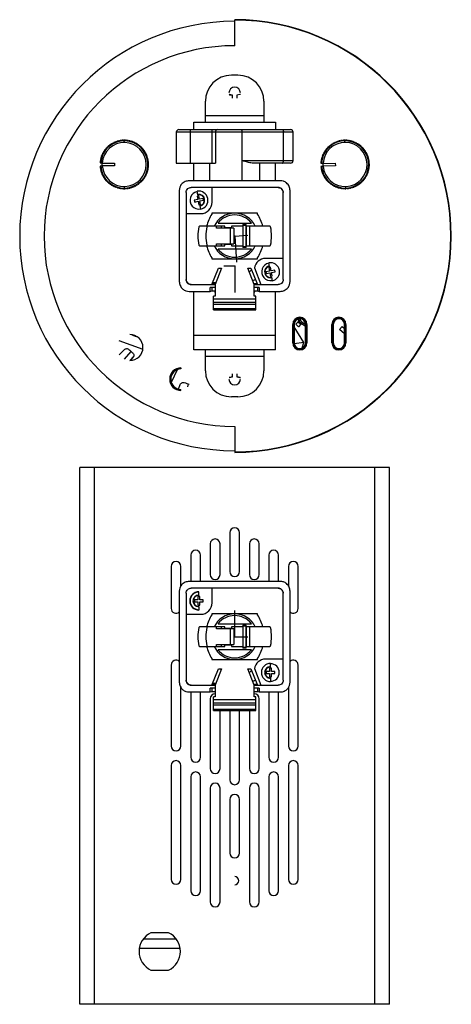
# Model space of a CAD drawing. Header units: millimetres. Extents: x 18 to 150, y -434 to -131.
import ezdxf

# ---------------------------------------------------------------- set-up
doc = ezdxf.new("R2010")
doc.units = ezdxf.units.MM
doc.header["$PDSIZE"] = -1

msp = doc.modelspace()

# ---------------------------------------------------------------- linework, layer by layer
at = {"color": 7, "linetype": 'Continuous', "lineweight": 25}
for p, q in [((83.93, -138.96), (83.93, -130.96)), ((84.93, -148.03), (82.93, -148.03)), ((83.23, -155.06), (83.23, -154.17)), ((84.63, -154.17), (84.63, -155.06)), ((74.93, -162.46), (74.93, -156.03)), ((92.93, -156.03), (92.93, -162.46)), ((71.43, -164.76), (71.43, -162.46)), ((71.43, -162.46), (96.43, -162.46)), ((74.93, -160.46), (92.93, -160.46)), ((96.43, -162.46), (96.43, -164.76)), ((65.99, -165.56), (65.99, -175.06)), ((101.87, -165.56), (65.99, -165.56)), ((66.79, -164.76), (101.07, -164.76)), ((70.41, -175.06), (70.41, -165.56)), ((77.05, -175.06), (77.05, -165.56)), ((78.01, -165.56), (78.01, -175.06)), ((86.24, -180.46), (86.24, -165.56)), ((98.89, -174.26), (98.89, -165.56)), ((101.87, -174.26), (101.87, -165.56)), ((45.76, -169.35), (45.91, -169.38)), ((45.91, -169.38), (45.93, -169.24)), ((46.2, -169.07), (46.34, -169.11)), ((46.34, -169.11), (46.38, -168.97)), ((46.65, -168.82), (46.79, -168.87)), ((46.79, -168.87), (46.84, -168.73)), ((47.12, -168.6), (47.26, -168.66)), ((47.26, -168.66), (47.32, -168.52)), ((47.61, -168.41), (47.74, -168.48)), ((47.74, -168.48), (47.81, -168.35)), ((48.11, -168.26), (48.23, -168.34)), ((48.23, -168.34), (48.31, -168.21)), ((48.61, -168.15), (48.74, -168.23)), ((48.74, -168.23), (48.82, -168.11)), ((49.13, -168.06), (49.24, -168.16)), ((49.24, -168.16), (49.34, -168.04)), ((49.65, -168.02), (49.75, -168.12)), ((49.75, -168.12), (49.85, -168.01)), ((50.01, -168.71), (50.01, -168.21)), ((50.17, -168.01), (50.27, -168.12)), ((50.27, -168.12), (50.37, -168.02)), ((50.68, -168.04), (50.78, -168.15)), ((50.78, -168.15), (50.89, -168.06)), ((51.2, -168.1), (51.29, -168.22)), ((51.29, -168.22), (51.41, -168.14)), ((51.71, -168.2), (51.79, -168.33)), ((51.79, -168.33), (51.91, -168.25)), ((52.21, -168.34), (52.28, -168.47)), ((52.28, -168.47), (52.41, -168.4)), ((52.71, -168.51), (52.76, -168.64)), ((52.76, -168.64), (52.9, -168.58)), ((53.18, -168.71), (53.23, -168.85)), ((53.23, -168.85), (53.37, -168.8)), ((53.65, -168.95), (53.69, -169.09)), ((53.69, -169.09), (53.83, -169.05)), ((54.09, -169.21), (54.12, -169.36)), ((54.12, -169.36), (54.27, -169.33)), ((113.48, -169.41), (113.62, -169.44)), ((113.62, -169.44), (113.65, -169.29)), ((113.91, -169.12), (114.06, -169.16)), ((114.06, -169.16), (114.09, -169.02)), ((114.36, -168.87), (114.5, -168.91)), ((114.5, -168.91), (114.55, -168.77)), ((114.83, -168.64), (114.97, -168.69)), ((114.97, -168.69), (115.02, -168.56)), ((115.31, -168.45), (115.45, -168.51)), ((115.45, -168.51), (115.51, -168.38)), ((115.81, -168.29), (115.94, -168.36)), ((115.94, -168.36), (116.01, -168.23)), ((116.32, -168.16), (116.44, -168.25)), ((116.44, -168.25), (116.52, -168.13)), ((116.83, -168.08), (116.94, -168.17)), ((116.94, -168.17), (117.04, -168.05)), ((117.35, -168.02), (117.45, -168.12)), ((117.45, -168.12), (117.55, -168.01)), ((117.72, -168.71), (117.71, -168.21)), ((117.86, -168.01), (117.97, -168.12)), ((117.97, -168.12), (118.07, -168.01)), ((118.38, -168.03), (118.48, -168.14)), ((118.48, -168.14), (118.59, -168.05)), ((118.9, -168.09), (118.99, -168.21)), ((118.99, -168.21), (119.11, -168.12)), ((119.41, -168.18), (119.49, -168.3)), ((119.49, -168.3), (119.62, -168.23)), ((119.92, -168.31), (119.99, -168.44)), ((119.99, -168.44), (120.12, -168.37)), ((120.41, -168.47), (120.47, -168.61)), ((120.47, -168.61), (120.61, -168.55)), ((120.89, -168.67), (120.94, -168.81)), ((120.94, -168.81), (121.08, -168.76)), ((121.36, -168.9), (121.4, -169.04)), ((121.4, -169.04), (121.54, -169)), ((121.81, -169.16), (121.84, -169.3)), ((121.84, -169.3), (121.98, -169.27)), ((122.24, -169.45), (122.26, -169.6)), ((43.18, -172.54), (43.31, -172.49)), ((43.31, -172.49), (43.26, -172.35)), ((43.4, -172.07), (43.54, -172.03)), ((43.54, -172.03), (43.49, -171.89)), ((43.65, -171.62), (43.79, -171.58)), ((43.79, -171.58), (43.76, -171.44)), ((43.93, -171.18), (44.08, -171.16)), ((44.08, -171.16), (44.05, -171.01)), ((44.24, -170.77), (44.39, -170.75)), ((44.39, -170.75), (44.38, -170.61)), ((44.59, -170.37), (44.73, -170.37)), ((44.73, -170.37), (44.73, -170.22)), ((44.95, -170.01), (45.1, -170.01)), ((45.1, -170.01), (45.11, -169.87)), ((45.35, -169.67), (45.49, -169.68)), ((45.49, -169.68), (45.51, -169.54)), ((54.52, -169.51), (54.54, -169.66)), ((54.54, -169.66), (54.68, -169.64)), ((54.92, -169.84), (54.93, -169.99)), ((54.93, -169.99), (55.08, -169.98)), ((55.3, -170.19), (55.3, -170.34)), ((55.3, -170.34), (55.45, -170.34)), ((55.66, -170.57), (55.64, -170.72)), ((55.64, -170.72), (55.79, -170.73)), ((55.98, -170.98), (55.96, -171.13)), ((55.96, -171.13), (56.11, -171.15)), ((56.28, -171.41), (56.25, -171.55)), ((56.25, -171.55), (56.39, -171.58)), ((56.55, -171.85), (56.51, -171.99)), ((56.51, -171.99), (56.65, -172.04)), ((56.78, -172.31), (56.73, -172.45)), ((56.73, -172.45), (56.87, -172.51)), ((111.07, -172.58), (111.02, -172.44)), ((111.15, -172.16), (111.29, -172.12)), ((111.29, -172.12), (111.24, -171.98)), ((111.4, -171.7), (111.54, -171.67)), ((111.54, -171.67), (111.5, -171.53)), ((111.67, -171.27), (111.82, -171.24)), ((111.82, -171.24), (111.79, -171.09)), ((111.98, -170.85), (112.13, -170.83)), ((112.13, -170.83), (112.11, -170.68)), ((112.32, -170.45), (112.46, -170.44)), ((112.46, -170.44), (112.46, -170.3)), ((112.68, -170.08), (112.83, -170.08)), ((112.83, -170.08), (112.83, -169.93)), ((113.07, -169.73), (113.22, -169.75)), ((113.22, -169.75), (113.23, -169.6)), ((122.26, -169.6), (122.4, -169.58)), ((122.65, -169.77), (122.66, -169.92)), ((122.66, -169.92), (122.8, -169.91)), ((123.03, -170.12), (123.03, -170.27)), ((123.03, -170.27), (123.18, -170.27)), ((123.39, -170.5), (123.38, -170.65)), ((123.38, -170.65), (123.53, -170.66)), ((123.72, -170.9), (123.7, -171.05)), ((123.7, -171.05), (123.85, -171.07)), ((124.03, -171.32), (124, -171.47)), ((124, -171.47), (124.14, -171.5)), ((124.3, -171.76), (124.26, -171.91)), ((124.26, -171.91), (124.4, -171.95)), ((124.54, -172.22), (124.49, -172.36)), ((124.49, -172.36), (124.63, -172.41)), ((42.59, -175.06), (42.7, -174.97)), ((42.59, -175.06), (42.59, -175.08)), ((43.16, -175.08), (42.59, -175.08)), ((42.7, -174.97), (42.61, -174.86)), ((42.64, -174.55), (42.75, -174.46)), ((42.75, -174.46), (42.67, -174.34)), ((42.72, -174.03), (42.84, -173.95)), ((42.84, -173.95), (42.76, -173.83)), ((42.84, -173.53), (42.97, -173.45)), ((42.97, -173.45), (42.89, -173.33)), ((42.99, -173.03), (43.12, -172.97)), ((43.12, -172.97), (43.06, -172.83)), ((43.16, -175.08), (47.03, -175.07)), ((43.16, -175.08), (43.16, -175.88)), ((47.03, -175.07), (47.03, -175.87)), ((56.99, -172.79), (56.93, -172.93)), ((56.93, -172.93), (57.06, -172.99)), ((57.16, -173.29), (57.09, -173.41)), ((57.09, -173.41), (57.21, -173.49)), ((57.29, -173.79), (57.21, -173.91)), ((57.21, -173.91), (57.34, -173.99)), ((57.39, -174.3), (57.3, -174.42)), ((57.3, -174.42), (57.42, -174.51)), ((57.45, -174.81), (57.36, -174.93)), ((57.36, -174.93), (57.47, -175.02)), ((57.48, -175.33), (57.38, -175.44)), ((57.38, -175.44), (57.48, -175.54)), ((65.99, -175.06), (78.01, -175.06)), ((71.43, -180.46), (71.43, -175.06)), ((76.18, -175.06), (76.18, -180.46)), ((86.24, -174.26), (101.87, -174.26)), ((101.07, -175.06), (89.27, -175.06)), ((91.68, -180.46), (91.68, -175.06)), ((96.43, -180.46), (96.43, -175.06)), ((110.39, -175.17), (110.5, -175.07)), ((110.95, -175.17), (110.39, -175.18)), ((110.39, -175.17), (110.39, -175.18)), ((110.5, -175.07), (110.4, -174.96)), ((110.43, -174.65), (110.54, -174.56)), ((110.54, -174.56), (110.45, -174.44)), ((110.5, -174.13), (110.62, -174.05)), ((110.62, -174.05), (110.54, -173.93)), ((110.61, -173.62), (110.74, -173.55)), ((110.74, -173.55), (110.66, -173.42)), ((110.76, -173.12), (110.89, -173.06)), ((110.89, -173.06), (110.82, -172.93)), ((110.94, -172.64), (111.07, -172.58)), ((110.95, -175.17), (114.82, -175.11)), ((110.95, -175.17), (110.97, -175.97)), ((114.82, -175.11), (114.84, -175.91)), ((124.75, -172.7), (124.69, -172.83)), ((124.69, -172.83), (124.83, -172.89)), ((124.93, -173.19), (124.86, -173.32)), ((124.86, -173.32), (124.99, -173.39)), ((125.07, -173.69), (124.99, -173.81)), ((124.99, -173.81), (125.11, -173.89)), ((125.17, -174.2), (125.09, -174.32)), ((125.09, -174.32), (125.21, -174.41)), ((125.24, -174.71), (125.15, -174.83)), ((125.15, -174.83), (125.26, -174.92)), ((125.28, -175.23), (125.17, -175.34)), ((125.17, -175.34), (125.28, -175.44)), ((42.59, -175.88), (43.16, -175.88)), ((42.59, -175.88), (42.59, -175.9)), ((42.71, -175.99), (42.59, -175.9)), ((42.61, -176.1), (42.71, -175.99)), ((42.76, -176.5), (42.64, -176.41)), ((42.67, -176.62), (42.76, -176.5)), ((42.85, -177.01), (42.73, -176.93)), ((42.77, -177.13), (42.85, -177.01)), ((42.98, -177.5), (42.85, -177.43)), ((42.91, -177.63), (42.98, -177.5)), ((43.14, -177.99), (43, -177.93)), ((43.07, -178.12), (43.14, -177.99)), ((47.03, -175.87), (43.14, -175.88)), ((43.14, -175.88), (43.14, -175.88)), ((43.33, -178.47), (43.19, -178.41)), ((43.28, -178.6), (43.33, -178.47)), ((56.89, -178.37), (56.75, -178.43)), ((56.75, -178.43), (56.8, -178.57)), ((57.07, -177.89), (56.94, -177.95)), ((56.94, -177.95), (57, -178.09)), ((57.23, -177.39), (57.1, -177.46)), ((57.1, -177.46), (57.17, -177.59)), ((57.34, -176.89), (57.22, -176.97)), ((57.22, -176.97), (57.3, -177.09)), ((57.42, -176.37), (57.31, -176.46)), ((57.31, -176.46), (57.4, -176.58)), ((57.47, -175.85), (57.36, -175.95)), ((57.36, -175.95), (57.46, -176.06)), ((110.4, -175.98), (110.97, -175.97)), ((110.4, -175.98), (110.4, -176)), ((110.51, -176.09), (110.4, -176)), ((110.42, -176.2), (110.51, -176.09)), ((110.58, -176.6), (110.46, -176.51)), ((110.49, -176.72), (110.58, -176.6)), ((110.67, -177.1), (110.55, -177.02)), ((110.59, -177.23), (110.67, -177.1)), ((110.8, -177.6), (110.67, -177.53)), ((110.74, -177.73), (110.8, -177.6)), ((110.97, -178.08), (110.84, -178.02)), ((110.91, -178.22), (110.97, -178.08)), ((114.84, -175.91), (110.95, -175.97)), ((110.95, -175.97), (110.95, -175.97)), ((111.17, -178.56), (111.03, -178.5)), ((111.12, -178.69), (111.17, -178.56)), ((124.73, -178.28), (124.59, -178.34)), ((124.59, -178.34), (124.64, -178.47)), ((124.91, -177.79), (124.77, -177.86)), ((124.77, -177.86), (124.84, -177.99)), ((125.05, -177.29), (124.92, -177.37)), ((124.92, -177.37), (125, -177.5)), ((125.16, -176.79), (125.04, -176.87)), ((125.04, -176.87), (125.12, -176.99)), ((125.24, -176.27), (125.12, -176.36)), ((125.12, -176.36), (125.21, -176.48)), ((125.28, -175.75), (125.17, -175.85)), ((125.17, -175.85), (125.26, -175.96)), ((43.56, -178.93), (43.41, -178.88)), ((43.51, -179.07), (43.56, -178.93)), ((43.81, -179.37), (43.67, -179.34)), ((43.78, -179.51), (43.81, -179.37)), ((44.1, -179.79), (43.96, -179.77)), ((44.08, -179.94), (44.1, -179.79)), ((44.42, -180.2), (44.27, -180.18)), ((44.41, -180.34), (44.42, -180.2)), ((44.76, -180.58), (44.61, -180.57)), ((44.76, -180.72), (44.76, -180.58)), ((45.13, -180.93), (44.98, -180.94)), ((45.14, -181.08), (45.13, -180.93)), ((45.53, -181.26), (45.38, -181.28)), ((45.54, -181.41), (45.53, -181.26)), ((45.94, -181.56), (45.8, -181.59)), ((45.97, -181.7), (45.94, -181.56)), ((54.16, -181.54), (54.13, -181.68)), ((54.3, -181.56), (54.16, -181.54)), ((54.57, -181.23), (54.55, -181.38)), ((54.72, -181.25), (54.57, -181.23)), ((54.96, -180.9), (54.95, -181.05)), ((55.11, -180.91), (54.96, -180.9)), ((55.48, -180.54), (55.33, -180.55)), ((55.33, -180.55), (55.33, -180.69)), ((55.82, -180.15), (55.67, -180.16)), ((55.67, -180.16), (55.68, -180.31)), ((56.13, -179.74), (55.99, -179.76)), ((55.99, -179.76), (56.01, -179.91)), ((56.41, -179.3), (56.27, -179.33)), ((56.27, -179.33), (56.3, -179.48)), ((56.67, -178.85), (56.53, -178.89)), ((56.53, -178.89), (56.57, -179.03)), ((97.93, -180.46), (69.93, -180.46)), ((111.4, -179.01), (111.26, -178.97)), ((111.36, -179.15), (111.4, -179.01)), ((111.67, -179.45), (111.52, -179.42)), ((111.64, -179.6), (111.67, -179.45)), ((111.96, -179.87), (111.81, -179.85)), ((111.94, -180.02), (111.96, -179.87)), ((112.28, -180.27), (112.14, -180.26)), ((112.27, -180.42), (112.28, -180.27)), ((112.63, -180.65), (112.48, -180.65)), ((112.63, -180.79), (112.63, -180.65)), ((113.01, -181), (112.86, -181.01)), ((113.02, -181.14), (113.01, -181)), ((113.4, -181.32), (113.26, -181.34)), ((113.42, -181.47), (113.4, -181.32)), ((122.04, -181.48), (122.01, -181.63)), ((122.18, -181.51), (122.04, -181.48)), ((122.45, -181.17), (122.43, -181.32)), ((122.59, -181.19), (122.45, -181.17)), ((122.98, -180.84), (122.83, -180.84)), ((122.83, -180.84), (122.83, -180.98)), ((123.2, -180.47), (123.2, -180.62)), ((123.34, -180.47), (123.2, -180.47)), ((123.68, -180.07), (123.53, -180.09)), ((123.53, -180.09), (123.55, -180.23)), ((123.99, -179.65), (123.84, -179.68)), ((123.84, -179.68), (123.87, -179.82)), ((124.27, -179.21), (124.12, -179.25)), ((124.12, -179.25), (124.16, -179.39)), ((124.51, -178.76), (124.37, -178.8)), ((124.37, -178.8), (124.42, -178.94)), ((46.38, -181.83), (46.23, -181.87)), ((46.42, -181.97), (46.38, -181.83)), ((46.83, -182.07), (46.69, -182.12)), ((46.88, -182.21), (46.83, -182.07)), ((47.3, -182.28), (47.16, -182.33)), ((47.36, -182.41), (47.3, -182.28)), ((47.78, -182.45), (47.65, -182.52)), ((47.85, -182.58), (47.78, -182.45)), ((48.27, -182.59), (48.15, -182.67)), ((48.35, -182.72), (48.27, -182.59)), ((48.78, -182.7), (48.66, -182.78)), ((48.86, -182.82), (48.78, -182.7)), ((49.28, -182.77), (49.17, -182.86)), ((49.38, -182.88), (49.28, -182.77)), ((49.8, -182.8), (49.69, -182.9)), ((49.9, -182.91), (49.8, -182.8)), ((50.05, -182.21), (50.05, -182.71)), ((50.31, -182.8), (50.21, -182.91)), ((50.42, -182.9), (50.31, -182.8)), ((50.82, -182.76), (50.73, -182.88)), ((50.93, -182.85), (50.82, -182.76)), ((51.33, -182.69), (51.24, -182.81)), ((51.45, -182.77), (51.33, -182.69)), ((51.83, -182.58), (51.75, -182.71)), ((51.95, -182.66), (51.83, -182.58)), ((52.32, -182.44), (52.25, -182.57)), ((52.45, -182.5), (52.32, -182.44)), ((52.8, -182.26), (52.74, -182.4)), ((52.94, -182.32), (52.8, -182.26)), ((53.27, -182.05), (53.22, -182.19)), ((53.41, -182.1), (53.27, -182.05)), ((53.72, -181.81), (53.68, -181.95)), ((53.86, -181.85), (53.72, -181.81)), ((66.93, -183.46), (66.93, -211.46)), ((69.03, -184.06), (69.03, -210.86)), ((69.07, -184.1), (69.03, -184.06)), ((97.33, -182.56), (70.53, -182.56)), ((70.53, -182.56), (70.57, -182.6)), ((72.61, -184.78), (72.4, -183.71)), ((77.03, -187.06), (77.03, -182.56)), ((98.83, -210.86), (98.83, -184.06)), ((100.93, -211.46), (100.93, -183.46)), ((113.82, -181.61), (113.68, -181.65)), ((113.85, -181.76), (113.82, -181.61)), ((114.26, -181.88), (114.12, -181.92)), ((114.3, -182.02), (114.26, -181.88)), ((114.72, -182.11), (114.58, -182.16)), ((114.77, -182.25), (114.72, -182.11)), ((115.19, -182.31), (115.06, -182.37)), ((115.25, -182.45), (115.19, -182.31)), ((115.68, -182.48), (115.55, -182.55)), ((115.74, -182.61), (115.68, -182.48)), ((116.17, -182.61), (116.05, -182.69)), ((116.25, -182.74), (116.17, -182.61)), ((116.67, -182.71), (116.55, -182.8)), ((116.76, -182.83), (116.67, -182.71)), ((117.18, -182.78), (117.07, -182.87)), ((117.28, -182.89), (117.18, -182.78)), ((117.69, -182.8), (117.59, -182.91)), ((117.8, -182.91), (117.69, -182.8)), ((117.94, -182.21), (117.95, -182.71)), ((118.21, -182.79), (118.11, -182.9)), ((118.32, -182.89), (118.21, -182.79)), ((118.72, -182.75), (118.63, -182.87)), ((118.83, -182.84), (118.72, -182.75)), ((119.22, -182.67), (119.14, -182.79)), ((119.35, -182.75), (119.22, -182.67)), ((119.72, -182.56), (119.65, -182.68)), ((119.85, -182.63), (119.72, -182.56)), ((120.21, -182.41), (120.15, -182.54)), ((120.35, -182.47), (120.21, -182.41)), ((120.69, -182.22), (120.64, -182.36)), ((120.83, -182.28), (120.69, -182.22)), ((121.16, -182.01), (121.11, -182.15)), ((121.3, -182.05), (121.16, -182.01)), ((121.61, -181.76), (121.57, -181.9)), ((121.75, -181.79), (121.61, -181.76)), ((72.6, -186.24), (71.54, -186.44)), ((71.54, -186.44), (71.65, -187)), ((71.65, -187), (72.71, -186.79)), ((72.95, -185.07), (72.39, -185.18)), ((72.39, -185.18), (72.6, -186.24)), ((72.71, -186.79), (72.91, -187.85)), ((73.15, -186.13), (72.95, -185.07)), ((74.21, -185.92), (73.15, -186.13)), ((73.26, -186.68), (74.32, -186.48)), ((73.47, -187.74), (73.26, -186.68)), ((74.32, -186.48), (74.21, -185.92)), ((69.03, -190.56), (73.53, -190.56)), ((72.91, -187.85), (73.47, -187.74)), ((73.26, -188.13), (73.47, -189.21)), ((90.93, -190.46), (76.93, -190.46)), ((76.93, -190.46), (76.93, -190.71)), ((90.93, -190.71), (90.93, -190.46)), ((78.81, -193.46), (89.05, -193.46)), ((80.93, -194.46), (73.14, -194.46)), ((78.4, -195.06), (78.4, -194.46)), ((83.67, -195.06), (78.4, -195.06)), ((79.9, -195.06), (79.9, -194.46)), ((80.88, -195.06), (80.88, -194.46)), ((80.93, -195.06), (80.93, -194.46)), ((82.93, -194.96), (80.93, -194.96)), ((82.67, -199.86), (82.67, -195.06)), ((86.43, -194.46), (82.93, -194.46)), ((82.93, -194.46), (82.93, -195.06)), ((83.67, -195.06), (83.67, -199.86)), ((86.43, -193.96), (86.43, -200.96)), ((86.43, -193.96), (87.43, -193.96)), ((87.43, -194.21), (86.43, -194.21)), ((87.43, -200.96), (87.43, -193.96)), ((94.72, -194.46), (87.43, -194.46)), ((87.48, -194.46), (87.48, -200.46)), ((88.46, -194.46), (88.46, -200.46)), ((73.14, -200.46), (80.93, -200.46)), ((78.4, -199.86), (83.67, -199.86)), ((78.4, -200.46), (78.4, -199.86)), ((89.05, -201.46), (78.81, -201.46)), ((79.9, -200.46), (79.9, -199.86)), ((80.88, -200.46), (80.88, -199.86)), ((80.93, -200.46), (80.93, -199.86)), ((80.93, -199.96), (82.93, -199.96)), ((82.93, -199.86), (82.93, -200.46)), ((82.93, -200.46), (86.43, -200.46)), ((86.43, -200.71), (87.43, -200.71)), ((87.43, -200.96), (86.43, -200.96)), ((87.43, -200.46), (94.72, -200.46)), ((76.93, -204.21), (76.93, -204.46)), ((76.93, -204.46), (90.93, -204.46)), ((90.93, -204.46), (90.93, -204.21)), ((98.83, -204.36), (93.43, -204.36)), ((94.61, -206.78), (94.4, -205.71)), ((76.93, -212.36), (78.93, -207.36)), ((79.93, -207.36), (77.93, -212.36)), ((78.93, -207.36), (79.93, -207.36)), ((87.93, -207.36), (88.93, -207.36)), ((89.93, -212.36), (87.93, -207.36)), ((89.12, -207.83), (88.4, -208.54)), ((88.93, -207.36), (90.93, -212.36)), ((89.98, -207.28), (92.01, -212.36)), ((94.6, -208.24), (93.54, -208.44)), ((93.54, -208.44), (93.65, -209)), ((93.65, -209), (94.71, -208.79)), ((94.95, -207.07), (94.39, -207.18)), ((94.39, -207.18), (94.6, -208.24)), ((94.71, -208.79), (94.91, -209.85)), ((95.15, -208.13), (94.95, -207.07)), ((96.21, -207.92), (95.15, -208.13)), ((95.26, -208.68), (96.32, -208.48)), ((95.47, -209.74), (95.26, -208.68)), ((96.32, -208.48), (96.21, -207.92)), ((77.17, -211.76), (78.17, -211.76)), ((94.91, -209.85), (95.47, -209.74)), ((95.26, -210.13), (95.47, -211.21)), ((98.79, -210.82), (98.83, -210.86)), ((69.93, -214.46), (76.43, -214.46)), ((70.53, -212.36), (77.93, -212.36)), ((71.43, -232.46), (71.43, -214.46)), ((76.43, -214.46), (76.43, -213.26)), ((77.93, -213.26), (76.43, -213.26)), ((76.43, -214.46), (76.93, -214.26)), ((76.93, -213.26), (76.93, -214.26)), ((76.93, -214.26), (77.93, -214.26)), ((77.06, -212.04), (78.06, -212.04)), ((77.93, -212.31), (77.93, -215.97)), ((77.95, -212.31), (77.93, -212.31)), ((89.8, -212.04), (90.8, -212.04)), ((89.93, -212.31), (89.91, -212.31)), ((89.93, -215.97), (89.93, -212.31)), ((89.93, -212.36), (97.33, -212.36)), ((91.43, -213.26), (89.93, -213.26)), ((89.93, -214.26), (90.93, -214.26)), ((90.93, -213.26), (90.93, -214.26)), ((90.93, -214.26), (91.43, -214.46)), ((91.43, -213.26), (91.43, -214.46)), ((91.43, -214.46), (97.93, -214.46)), ((96.43, -232.46), (96.43, -214.46)), ((97.33, -212.36), (97.29, -212.32)), ((77.43, -220.13), (77.43, -215.97)), ((77.93, -215.97), (77.43, -215.97)), ((90.38, -216.89), (77.43, -216.89)), ((90.38, -217.88), (77.43, -217.88)), ((90.38, -215.97), (89.93, -215.97)), ((90.38, -220.13), (90.38, -215.97)), ((90.38, -218.46), (77.43, -218.46)), ((77.43, -219.77), (90.38, -219.77)), ((77.43, -220.13), (90.38, -220.13)), ((103.67, -223.62), (102.7, -224.58)), ((102.7, -224.58), (103.46, -223.87)), ((103.71, -223.62), (103.46, -223.87)), ((103.46, -223.87), (104.19, -224.6)), ((103.93, -222.44), (103.93, -222.86)), ((104.97, -223.23), (105.16, -223.39)), ((115.93, -222.44), (115.93, -222.86)), ((102.18, -224.61), (101.77, -224.61)), ((101.77, -230.31), (101.77, -224.61)), ((102.06, -224.61), (102.06, -230.31)), ((102.18, -224.61), (102.18, -230.31)), ((102.21, -230.31), (102.21, -224.61)), ((105.17, -230.17), (102.21, -225.39)), ((102.7, -224.58), (102.7, -224.58)), ((103.48, -225.35), (102.7, -224.58)), ((103.48, -225.35), (102.7, -224.58)), ((104.44, -224.39), (103.48, -225.35)), ((104.19, -224.6), (103.48, -225.35)), ((103.48, -225.35), (103.48, -225.35)), ((104.44, -224.35), (104.19, -224.6)), ((105.66, -224.61), (105.66, -230.31)), ((105.68, -224.61), (106.1, -224.61)), ((105.68, -230.31), (105.68, -224.61)), ((105.8, -230.31), (105.8, -224.61)), ((106.1, -224.61), (106.1, -230.31)), ((114.18, -224.61), (113.77, -224.61)), ((113.77, -230.31), (113.77, -224.61)), ((114.06, -224.61), (114.06, -230.31)), ((114.18, -224.61), (114.18, -230.31)), ((114.21, -230.31), (114.21, -224.61)), ((116.91, -225.26), (116.13, -226.16)), ((117.66, -227.49), (116.13, -226.16)), ((116.91, -225.26), (117.66, -225.9)), ((117.66, -224.61), (117.66, -230.31)), ((117.68, -224.61), (118.1, -224.61)), ((117.68, -230.31), (117.68, -224.61)), ((117.8, -230.31), (117.8, -224.61)), ((118.1, -224.61), (118.1, -230.31)), ((48.39, -229.57), (55.73, -232.24)), ((52.36, -227.82), (53.7, -228.31)), ((71.43, -227.96), (96.43, -227.96)), ((48.49, -234.01), (50.09, -232.36)), ((50.1, -235.36), (52.18, -232.96)), ((96.43, -232.46), (71.43, -232.46)), ((74.93, -238.88), (74.93, -232.46)), ((92.93, -232.46), (92.93, -238.88)), ((101.77, -230.31), (102.18, -230.31)), ((105.17, -230.17), (102.22, -230.56)), ((104.66, -231.87), (105.17, -230.17)), ((106.1, -230.31), (105.68, -230.31)), ((113.77, -230.31), (114.18, -230.31)), ((118.1, -230.31), (117.68, -230.31)), ((51.77, -235.72), (52.95, -234.36)), ((52.76, -234.76), (51.97, -235.71)), ((92.93, -234.46), (74.93, -234.46)), ((66.23, -238.54), (64.46, -242.5)), ((67.43, -238.01), (67.43, -238.31)), ((64.59, -242.2), (64.34, -242.08)), ((83.23, -240.75), (83.23, -239.86)), ((84.63, -239.86), (84.63, -240.75)), ((66.69, -244.52), (67.21, -243.11)), ((67.43, -244.91), (67.43, -244.61)), ((69.54, -243.8), (69.79, -242.94)), ((84.93, -246.88), (82.93, -246.88)), ((83.93, -255.96), (83.93, -263.96)), ((36.43, -433.62), (36.43, -268.62)), ((131.43, -268.62), (36.43, -268.62)), ((40.93, -433.62), (40.93, -268.62)), ((126.93, -433.62), (126.93, -268.62)), ((131.43, -433.62), (131.43, -268.62)), ((82.43, -288.62), (82.43, -300.62)), ((85.43, -300.62), (85.43, -288.62)), ((76.43, -292.09), (76.43, -301.55)), ((79.43, -301.55), (79.43, -292.09)), ((88.43, -292.09), (88.43, -301.55)), ((91.43, -301.55), (91.43, -292.09)), ((70.43, -295.55), (70.43, -303.62)), ((73.43, -303.62), (73.43, -295.55)), ((94.43, -295.55), (94.43, -303.62)), ((97.43, -303.62), (97.43, -295.55)), ((64.43, -299.02), (64.43, -311.91)), ((67.43, -305.04), (67.43, -299.02)), ((100.43, -299.02), (100.43, -305.08)), ((103.43, -311.91), (103.43, -299.02)), ((97.93, -303.62), (69.93, -303.62)), ((66.93, -306.62), (66.93, -334.62)), ((69.03, -307.22), (69.03, -334.02)), ((69.07, -307.26), (69.03, -307.22)), ((97.33, -305.72), (70.53, -305.72)), ((70.53, -305.72), (70.57, -305.76)), ((73.21, -308.26), (72.65, -308.26)), ((72.65, -308.26), (72.65, -309.34)), ((72.93, -307.92), (72.93, -306.82)), ((73.21, -309.34), (73.21, -308.26)), ((77.03, -310.22), (77.03, -305.72)), ((98.83, -334.02), (98.83, -307.22)), ((100.93, -334.62), (100.93, -306.62)), ((71.57, -309.34), (71.57, -309.91)), ((72.65, -309.34), (71.57, -309.34)), ((71.57, -309.91), (72.65, -309.91)), ((72.65, -309.91), (72.65, -310.98)), ((72.65, -310.98), (73.21, -310.98)), ((72.93, -311.33), (72.93, -312.42)), ((74.29, -309.34), (73.21, -309.34)), ((73.21, -310.98), (73.21, -309.91)), ((73.21, -309.91), (74.29, -309.91)), ((74.29, -309.91), (74.29, -309.34)), ((69.03, -313.72), (73.53, -313.72)), ((76.93, -313.62), (76.93, -313.87)), ((90.93, -313.62), (76.93, -313.62)), ((90.93, -313.87), (90.93, -313.62)), ((80.93, -317.62), (73.14, -317.62)), ((78.4, -318.22), (78.4, -317.62)), ((78.81, -316.62), (89.05, -316.62)), ((79.9, -318.22), (79.9, -317.62)), ((80.88, -318.22), (80.88, -317.62)), ((80.93, -318.22), (80.93, -317.62)), ((86.43, -317.62), (82.93, -317.62)), ((82.93, -317.62), (82.93, -318.22)), ((86.43, -317.12), (86.43, -324.12)), ((86.43, -317.12), (87.43, -317.12)), ((87.43, -317.37), (86.43, -317.37)), ((87.43, -324.12), (87.43, -317.12)), ((94.72, -317.62), (87.43, -317.62)), ((87.48, -317.62), (87.48, -323.62)), ((88.46, -317.62), (88.46, -323.62)), ((83.67, -318.22), (78.4, -318.22)), ((82.93, -318.12), (80.93, -318.12)), ((82.67, -323.02), (82.67, -318.22)), ((83.67, -318.22), (83.67, -323.02)), ((73.14, -323.62), (80.93, -323.62)), ((78.4, -323.02), (83.67, -323.02)), ((78.4, -323.62), (78.4, -323.02)), ((79.9, -323.62), (79.9, -323.02)), ((80.88, -323.62), (80.88, -323.02)), ((80.93, -323.62), (80.93, -323.02)), ((80.93, -323.12), (82.93, -323.12)), ((82.93, -323.02), (82.93, -323.62)), ((82.93, -323.62), (86.43, -323.62)), ((87.43, -323.62), (94.72, -323.62)), ((89.05, -324.62), (78.81, -324.62)), ((86.43, -323.87), (87.43, -323.87)), ((87.43, -324.12), (86.43, -324.12)), ((64.43, -329.34), (64.43, -354.23)), ((76.93, -327.37), (76.93, -327.62)), ((76.93, -327.62), (90.93, -327.62)), ((90.93, -327.62), (90.93, -327.37)), ((98.83, -327.52), (93.43, -327.52)), ((94.93, -329.92), (94.93, -328.82)), ((103.43, -354.23), (103.43, -329.34)), ((76.93, -335.52), (78.93, -330.52)), ((79.93, -330.52), (77.93, -335.52)), ((78.93, -330.52), (79.93, -330.52)), ((87.93, -330.52), (88.93, -330.52)), ((89.93, -335.52), (87.93, -330.52)), ((89.12, -330.99), (88.4, -331.71)), ((88.93, -330.52), (90.93, -335.52)), ((89.98, -330.45), (92.01, -335.52)), ((93.57, -331.34), (93.57, -331.91)), ((94.65, -331.34), (93.57, -331.34)), ((93.57, -331.91), (94.65, -331.91)), ((94.65, -330.26), (94.65, -331.34)), ((95.21, -330.26), (94.65, -330.26)), ((94.65, -331.91), (94.65, -332.98)), ((95.21, -331.34), (95.21, -330.26)), ((96.29, -331.34), (95.21, -331.34)), ((95.21, -332.98), (95.21, -331.91)), ((95.21, -331.91), (96.29, -331.91)), ((96.29, -331.91), (96.29, -331.34)), ((70.53, -335.52), (77.93, -335.52)), ((77.06, -335.21), (78.06, -335.21)), ((77.17, -334.92), (78.17, -334.92)), ((77.93, -335.48), (77.93, -339.13)), ((77.95, -335.48), (77.93, -335.48)), ((89.8, -335.21), (90.8, -335.21)), ((89.93, -335.48), (89.91, -335.48)), ((89.93, -339.13), (89.93, -335.48)), ((89.93, -335.52), (97.33, -335.52)), ((94.65, -332.98), (95.21, -332.98)), ((94.93, -333.33), (94.93, -334.42)), ((97.33, -335.52), (97.29, -335.49)), ((98.79, -333.99), (98.83, -334.02)), ((67.43, -354.23), (67.43, -336.16)), ((69.93, -337.62), (76.43, -337.62)), ((70.43, -337.62), (70.43, -357.7)), ((73.43, -357.7), (73.43, -337.62)), ((76.43, -337.62), (76.43, -336.42)), ((77.93, -336.42), (76.43, -336.42)), ((76.43, -337.62), (76.93, -337.43)), ((76.93, -336.42), (76.93, -337.43)), ((76.93, -337.43), (77.93, -337.43)), ((91.43, -336.42), (89.93, -336.42)), ((89.93, -337.43), (90.93, -337.43)), ((90.93, -336.42), (90.93, -337.43)), ((90.93, -337.43), (91.43, -337.62)), ((91.43, -336.42), (91.43, -337.62)), ((91.43, -337.62), (97.93, -337.62)), ((94.43, -337.62), (94.43, -357.7)), ((97.43, -357.7), (97.43, -337.62)), ((100.43, -336.2), (100.43, -354.23)), ((76.43, -339.7), (76.43, -361.16)), ((77.43, -343.3), (77.43, -339.13)), ((77.93, -339.13), (77.43, -339.13)), ((90.38, -340.05), (77.43, -340.05)), ((90.38, -341.05), (77.43, -341.05)), ((90.38, -341.63), (77.43, -341.63)), ((90.38, -339.13), (89.93, -339.13)), ((90.38, -343.3), (90.38, -339.13)), ((91.43, -361.16), (91.43, -339.7)), ((77.43, -342.93), (90.38, -342.93)), ((77.43, -343.3), (90.38, -343.3)), ((79.43, -361.16), (79.43, -343.3)), ((82.43, -343.3), (82.43, -364.62)), ((85.43, -364.62), (85.43, -343.3)), ((88.43, -343.3), (88.43, -361.16)), ((64.43, -360.23), (64.43, -395.23)), ((67.43, -395.23), (67.43, -360.23)), ((100.43, -360.23), (100.43, -395.23)), ((103.43, -395.23), (103.43, -360.23)), ((70.43, -363.7), (70.43, -398.7)), ((73.43, -398.7), (73.43, -363.7)), ((94.43, -363.7), (94.43, -398.7)), ((97.43, -398.7), (97.43, -363.7)), ((76.43, -367.16), (76.43, -402.16)), ((79.43, -402.16), (79.43, -367.16)), ((88.43, -367.16), (88.43, -402.16)), ((91.43, -402.16), (91.43, -367.16)), ((82.43, -370.62), (82.43, -387.12)), ((85.43, -387.12), (85.43, -370.62)), ((63.63, -411.62), (58.24, -411.62)), ((66.04, -413.6), (55.82, -413.6)), ((67.21, -416.42), (54.65, -416.42)), ((58.24, -423.12), (63.63, -423.12)), ((131.43, -433.62), (36.43, -433.62))]:
    msp.add_line(p, q, dxfattribs=at)
at = {"color": 7, "linetype": 'Continuous'}
for p, q in [((83.93, -197.46), (87.93, -197.16)), ((83.93, -197.46), (84.54, -205.46)), ((83.93, -206.76), (80.56, -206.76)), ((83.93, -206.76), (83.93, -214.79)), ((83.93, -320.62), (83.93, -312.6)), ((83.93, -320.62), (87.94, -320.62))]:
    msp.add_line(p, q, dxfattribs=at)
at = {"color": 7, "linetype": 'Continuous', "lineweight": 25, "flags": 128}
for points in [[(83.23, -154.17), (82.3, -153.97), (82.19, -153.94)], [(82.27, -154), (82.29, -154.01), (83.23, -154.2)], [(85.67, -153.94), (85.56, -153.97), (84.63, -154.17)], [(86.24, -165.56), (86.23, -165.4), (86.22, -165.25), (86.2, -165.11), (86.17, -164.99), (86.13, -164.89), (86.09, -164.82), (86.05, -164.77), (86, -164.76)], [(98.65, -164.76), (98.7, -164.77), (98.74, -164.82), (98.78, -164.89), (98.82, -164.99), (98.85, -165.11), (98.87, -165.25), (98.88, -165.4), (98.89, -165.56)], [(98.65, -175.06), (98.7, -175.04), (98.74, -175), (98.78, -174.92), (98.82, -174.82), (98.85, -174.7), (98.87, -174.57), (98.88, -174.42), (98.89, -174.26)], [(89.44, -211.14), (90.02, -210.89), (90.29, -210.77)], [(77.69, -214.26), (77.93, -214.95), (77.93, -214.96)], [(89.93, -214.96), (89.94, -214.95), (90.18, -214.26)], [(103.27, -223.02), (103.32, -223.11), (103.67, -223.62)], [(103.71, -223.62), (103.69, -223.62), (103.67, -223.62)], [(104.44, -224.35), (104.44, -224.37), (104.44, -224.39)], [(82.19, -240.98), (82.3, -240.95), (83.23, -240.75)], [(83.23, -240.72), (82.29, -240.91), (82.2, -240.94)], [(85.66, -240.94), (85.57, -240.91), (84.63, -240.72)], [(84.63, -240.75), (85.56, -240.95), (85.67, -240.98)], [(89.44, -334.31), (90.02, -334.06), (90.29, -333.93)]]:
    msp.add_lwpolyline(points, dxfattribs=at)
at = {"color": 7, "linetype": 'Continuous', "lineweight": 25}
for centre, radius, start, end in [((83.93, -197.46), 66, 90, 270), ((83.93, -197.46), 66.5, 270, 90), ((83.93, -197.46), 66.37, 270, 90), ((83.93, -197.46), 58.5, 90, 270), ((82.93, -156.03), 8, 90, 180), ((84.93, -156.03), 8, 0, 90), ((83.93, -153.46), 1.75, 0, 180), ((66.79, -165.56), 0.8, 90, 180), ((65.44, -165.36), 4.97, 357.699, 6.9332), ((72.08, -165.36), 4.97, 357.699, 6.9332), ((78.73, -165.48), 0.725, 98.6675, 186.6073), ((101.07, -165.56), 0.8, 0, 90), ((50.03, -175.46), 7.25, 183.3191, 176.9936), ((50.03, -175.46), 6.75, 183.5578, 176.7632), ((50.03, -175.46), 7.45, 124.9639, 127.357), ((50.03, -175.46), 7.45, 120.9639, 123.357), ((50.03, -175.46), 7.45, 116.9639, 119.357), ((50.03, -175.46), 7.45, 112.9639, 115.357), ((50.03, -175.46), 7.45, 108.9639, 111.357), ((50.03, -175.46), 7.45, 104.9639, 107.357), ((50.03, -175.46), 7.45, 100.9639, 103.357), ((50.03, -175.46), 7.45, 96.9639, 99.357), ((50.03, -175.46), 7.45, 92.9639, 95.357), ((50.03, -175.46), 7.45, 88.9639, 91.357), ((50.03, -175.46), 7.45, 84.9639, 87.357), ((50.03, -175.46), 7.45, 80.9639, 83.357), ((50.03, -175.46), 7.45, 76.9639, 79.357), ((50.03, -175.46), 7.45, 72.9639, 75.357), ((50.03, -175.46), 7.45, 68.9639, 71.357), ((50.03, -175.46), 7.45, 64.9639, 67.357), ((50.03, -175.46), 7.45, 60.9639, 63.357), ((50.03, -175.46), 7.45, 56.9639, 59.357), ((50.03, -175.46), 7.45, 52.9639, 55.357), ((117.83, -175.46), 7.25, 184.0946, 177.7691), ((117.83, -175.46), 6.75, 184.3333, 177.5387), ((117.83, -175.46), 7.45, 125.7395, 128.1326), ((117.83, -175.46), 7.45, 121.7395, 124.1326), ((117.83, -175.46), 7.45, 117.7395, 120.1326), ((117.83, -175.46), 7.45, 113.7395, 116.1326), ((117.83, -175.46), 7.45, 109.7395, 112.1326), ((117.83, -175.46), 7.45, 105.7395, 108.1326), ((117.83, -175.46), 7.45, 101.7395, 104.1326), ((117.83, -175.46), 7.45, 97.7395, 100.1326), ((117.83, -175.46), 7.45, 93.7395, 96.1326), ((117.83, -175.46), 7.45, 89.7395, 92.1326), ((117.83, -175.46), 7.45, 85.7395, 88.1326), ((117.83, -175.46), 7.45, 81.7395, 84.1326), ((117.83, -175.46), 7.45, 77.7395, 80.1326), ((117.83, -175.46), 7.45, 73.7395, 76.1326), ((117.83, -175.46), 7.45, 69.7395, 72.1326), ((117.83, -175.46), 7.45, 65.7395, 68.1326), ((117.83, -175.46), 7.45, 61.7395, 64.1326), ((117.83, -175.46), 7.45, 57.7395, 60.1326), ((117.83, -175.46), 7.45, 53.7395, 56.1326), ((50.03, -175.46), 7.45, 152.9639, 155.357), ((50.03, -175.46), 7.45, 148.9639, 151.357), ((50.03, -175.46), 7.45, 144.9639, 147.357), ((50.03, -175.46), 7.45, 140.9639, 143.357), ((50.03, -175.46), 7.45, 136.9639, 139.357), ((50.03, -175.46), 7.45, 132.9639, 135.357), ((50.03, -175.46), 7.45, 128.9639, 131.357), ((50.03, -175.46), 7.45, 48.9639, 51.357), ((50.03, -175.46), 7.45, 44.9639, 47.357), ((50.03, -175.46), 7.45, 40.9639, 43.357), ((50.03, -175.46), 7.45, 36.9639, 39.357), ((50.03, -175.46), 7.45, 32.9639, 35.357), ((50.03, -175.46), 7.45, 28.9639, 31.357), ((50.03, -175.46), 7.45, 24.9639, 27.357), ((50.03, -175.46), 7.45, 20.9639, 23.357), ((117.83, -175.46), 7.45, 153.7395, 156.1326), ((117.83, -175.46), 7.45, 149.7395, 152.1326), ((117.83, -175.46), 7.45, 145.7395, 148.1326), ((117.83, -175.46), 7.45, 141.7395, 144.1326), ((117.83, -175.46), 7.45, 137.7395, 140.1326), ((117.83, -175.46), 7.45, 133.7395, 136.1326), ((117.83, -175.46), 7.45, 129.7395, 132.1326), ((117.83, -175.46), 7.45, 49.7395, 52.1326), ((117.83, -175.46), 7.45, 45.7395, 48.1326), ((117.83, -175.46), 7.45, 41.7395, 44.1326), ((117.83, -175.46), 7.45, 37.7395, 40.1326), ((117.83, -175.46), 7.45, 33.7395, 36.1326), ((117.83, -175.46), 7.45, 29.7395, 32.1326), ((117.83, -175.46), 7.45, 25.7395, 28.1326), ((117.83, -175.46), 7.45, 21.7395, 24.1326), ((50.03, -175.46), 7.45, 172.9639, 175.357), ((50.03, -175.46), 7.45, 168.9639, 171.357), ((50.03, -175.46), 7.45, 164.9639, 167.357), ((50.03, -175.46), 7.45, 160.9639, 163.357), ((50.03, -175.46), 7.45, 156.9639, 159.357), ((50.03, -175.46), 7.45, 16.9639, 19.357), ((50.03, -175.46), 7.45, 12.9639, 15.357), ((50.03, -175.46), 7.45, 8.9639, 11.357), ((50.03, -175.46), 7.45, 4.9639, 7.357), ((50.03, -175.46), 7.45, 0.9639, 3.357), ((50.03, -175.46), 7.45, 356.9639, 359.357), ((101.07, -174.26), 0.8, 270, 360), ((117.83, -175.46), 7.45, 173.7395, 176.1326), ((117.83, -175.46), 7.45, 169.7395, 172.1326), ((117.83, -175.46), 7.45, 165.7395, 168.1326), ((117.83, -175.46), 7.45, 161.7395, 164.1326), ((117.83, -175.46), 7.45, 157.7395, 160.1326), ((117.83, -175.46), 7.45, 17.7395, 20.1326), ((117.83, -175.46), 7.45, 13.7395, 16.1326), ((117.83, -175.46), 7.45, 9.7395, 12.1326), ((117.83, -175.46), 7.45, 5.7395, 8.1326), ((117.83, -175.46), 7.45, 1.7395, 4.1326), ((117.83, -175.46), 7.45, 357.7395, 0.1326), ((50.03, -175.46), 7.45, 184.9639, 187.357), ((50.03, -175.46), 7.45, 188.9639, 191.357), ((50.03, -175.46), 7.45, 192.9639, 195.357), ((50.03, -175.46), 7.45, 196.9639, 199.357), ((50.03, -175.46), 7.45, 200.9639, 203.357), ((50.03, -175.46), 7.45, 332.9639, 335.357), ((50.03, -175.46), 7.45, 336.9639, 339.357), ((50.03, -175.46), 7.45, 340.9639, 343.357), ((50.03, -175.46), 7.45, 344.9639, 347.357), ((50.03, -175.46), 7.45, 348.9639, 351.357), ((50.03, -175.46), 7.45, 352.9639, 355.357), ((117.83, -175.46), 7.45, 185.7395, 188.1326), ((117.83, -175.46), 7.45, 189.7395, 192.1326), ((117.83, -175.46), 7.45, 193.7395, 196.1326), ((117.83, -175.46), 7.45, 197.7395, 200.1326), ((117.83, -175.46), 7.45, 201.7395, 204.1326), ((117.83, -175.46), 7.45, 333.7395, 336.1326), ((117.83, -175.46), 7.45, 337.7395, 340.1326), ((117.83, -175.46), 7.45, 341.7395, 344.1326), ((117.83, -175.46), 7.45, 345.7395, 348.1326), ((117.83, -175.46), 7.45, 349.7395, 352.1326), ((117.83, -175.46), 7.45, 353.7395, 356.1326), ((50.03, -175.46), 7.45, 204.9639, 207.357), ((50.03, -175.46), 7.45, 208.9639, 211.357), ((50.03, -175.46), 7.45, 212.9639, 215.357), ((50.03, -175.46), 7.45, 216.9639, 219.357), ((50.03, -175.46), 7.45, 220.9639, 223.357), ((50.03, -175.46), 7.45, 224.9639, 227.357), ((50.03, -175.46), 7.45, 228.9639, 231.357), ((50.03, -175.46), 7.45, 232.9639, 235.357), ((50.03, -175.46), 7.45, 304.9639, 307.357), ((50.03, -175.46), 7.45, 308.9639, 311.357), ((50.03, -175.46), 7.45, 312.9639, 315.357), ((50.03, -175.46), 7.45, 316.9639, 319.357), ((50.03, -175.46), 7.45, 320.9639, 323.357), ((50.03, -175.46), 7.45, 324.9639, 327.357), ((50.03, -175.46), 7.45, 328.9639, 331.357), ((117.83, -175.46), 7.45, 205.7395, 208.1326), ((117.83, -175.46), 7.45, 209.7395, 212.1326), ((117.83, -175.46), 7.45, 213.7395, 216.1326), ((117.83, -175.46), 7.45, 217.7395, 220.1326), ((117.83, -175.46), 7.45, 221.7395, 224.1326), ((117.83, -175.46), 7.45, 225.7395, 228.1326), ((117.83, -175.46), 7.45, 229.7395, 232.1326), ((117.83, -175.46), 7.45, 233.7395, 236.1326), ((117.83, -175.46), 7.45, 305.7395, 308.1326), ((117.83, -175.46), 7.45, 309.7395, 312.1326), ((117.83, -175.46), 7.45, 313.7395, 316.1326), ((117.83, -175.46), 7.45, 317.7395, 320.1326), ((117.83, -175.46), 7.45, 321.7395, 324.1326), ((117.83, -175.46), 7.45, 325.7395, 328.1326), ((117.83, -175.46), 7.45, 329.7395, 332.1326), ((50.03, -175.46), 7.45, 236.9639, 239.357), ((50.03, -175.46), 7.45, 240.9639, 243.357), ((50.03, -175.46), 7.45, 244.9639, 247.357), ((50.03, -175.46), 7.45, 248.9639, 251.357), ((50.03, -175.46), 7.45, 252.9639, 255.357), ((50.03, -175.46), 7.45, 256.9639, 259.357), ((50.03, -175.46), 7.45, 260.9639, 263.357), ((50.03, -175.46), 7.45, 264.9639, 267.357), ((50.03, -175.46), 7.45, 268.9639, 271.357), ((50.03, -175.46), 7.45, 272.9639, 275.357), ((50.03, -175.46), 7.45, 276.9639, 279.357), ((50.03, -175.46), 7.45, 280.9639, 283.357), ((50.03, -175.46), 7.45, 284.9639, 287.357), ((50.03, -175.46), 7.45, 288.9639, 291.357), ((50.03, -175.46), 7.45, 292.9639, 295.357), ((50.03, -175.46), 7.45, 296.9639, 299.357), ((50.03, -175.46), 7.45, 300.9639, 303.357), ((72.93, -186.46), 2.7, 100.9999, 280.9999), ((72.93, -186.46), 2.8, 280.9999, 100.9999), ((117.83, -175.46), 7.45, 237.7395, 240.1326), ((117.83, -175.46), 7.45, 241.7395, 244.1326), ((117.83, -175.46), 7.45, 245.7395, 248.1326), ((117.83, -175.46), 7.45, 249.7395, 252.1326), ((117.83, -175.46), 7.45, 253.7395, 256.1326), ((117.83, -175.46), 7.45, 257.7395, 260.1326), ((117.83, -175.46), 7.45, 261.7395, 264.1326), ((117.83, -175.46), 7.45, 265.7395, 268.1326), ((117.83, -175.46), 7.45, 269.7395, 272.1326), ((117.83, -175.46), 7.45, 273.7395, 276.1326), ((117.83, -175.46), 7.45, 277.7395, 280.1326), ((117.83, -175.46), 7.45, 281.7395, 284.1326), ((117.83, -175.46), 7.45, 285.7395, 288.1326), ((117.83, -175.46), 7.45, 289.7395, 292.1326), ((117.83, -175.46), 7.45, 293.7395, 296.1326), ((117.83, -175.46), 7.45, 297.7395, 300.1326), ((117.83, -175.46), 7.45, 301.7395, 304.1326), ((72.93, -186.46), 1.81, 280.9999, 100.9999), ((72.93, -186.46), 1.71, 280.9999, 100.9999), ((73.53, -187.06), 3.5, 270, 0), ((83.93, -197.46), 7, 25.3769, 154.6231), ((87.32, -197.46), 12.39, 146.9913, 165.9884), ((83.93, -197.46), 6.5, 37.9799, 142.0201), ((80.54, -197.46), 12.39, 14.0116, 33.0087), ((87.78, -197.46), 15.15, 169.3643, 190.6357), ((73.14, -194.71), 0.25, 90, 169.3643), ((90.25, -197.46), 15.15, 169.3643, 190.6357), ((75.61, -194.71), 0.25, 90, 169.3643), ((94.72, -194.71), 0.25, 10.6357, 90), ((80.08, -197.46), 15.15, 349.3643, 10.6357), ((73.14, -200.21), 0.25, 190.6357, 270), ((87.32, -197.46), 12.39, 194.0116, 213.0087), ((75.61, -200.21), 0.25, 190.6357, 270), ((83.93, -197.46), 7, 205.3769, 334.6231), ((83.93, -197.46), 6.5, 217.9799, 322.0201), ((80.54, -197.46), 12.39, 326.9913, 345.9884), ((94.72, -200.21), 0.25, 270, 349.3643), ((93.43, -207.86), 3.5, 90, 170.5596), ((94.93, -208.46), 2.7, 100.9999, 280.9999), ((94.93, -208.46), 2.8, 280.9999, 100.9999), ((94.93, -208.46), 1.81, 100.9999, 280.9999), ((94.93, -208.46), 1.71, 100.9999, 280.9999), ((103.93, -224.61), 2.17, 0, 180), ((103.93, -224.61), 1.87, 0, 180), ((103.93, -224.61), 1.75, 0, 180), ((103.93, -224.61), 1.72, 0, 180), ((107.27, -220.79), 4.51, 209.1799, 249.1061), ((107.27, -220.79), 4.54, 218.4856, 231.5144), ((107.27, -220.79), 4.06, 211.0776, 246.6189), ((115.93, -224.61), 2.17, 0, 180), ((115.93, -224.61), 1.87, 0, 180), ((115.93, -224.61), 1.75, 360, 180), ((115.93, -224.61), 1.73, 0, 180), ((107.27, -220.79), 4.57, 231.9047, 249.402), ((51.77, -231.72), 4, 270, 90), ((83.93, -197.46), 47.63, 227.0611, 228.9389), ((103.93, -230.31), 2.17, 180, 0), ((103.93, -230.31), 1.87, 180, 0), ((103.93, -230.31), 1.75, 180, 0), ((103.93, -230.31), 1.73, 180, 0), ((115.93, -230.31), 2.17, 180, 0), ((115.93, -230.31), 1.87, 180, 0), ((115.93, -230.31), 1.75, 180, 0), ((115.93, -230.31), 1.73, 180, 0), ((67.43, -241.46), 3.45, 90, 270), ((67.43, -241.46), 3.15, 90, 270), ((82.93, -238.88), 8, 180, 270), ((84.93, -238.88), 8, 270, 0), ((83.93, -241.46), 1.75, 180, 0), ((83.93, -197.46), 47.63, 251.0611, 252.9389), ((83.93, -288.62), 1.5, 0, 180), ((77.93, -292.09), 1.5, 360, 180), ((89.93, -292.09), 1.5, 360, 180), ((71.93, -295.55), 1.5, 0, 180), ((95.93, -295.55), 1.5, 0, 180), ((65.93, -299.02), 1.5, 0, 180), ((101.93, -299.02), 1.5, 0, 180), ((77.93, -301.55), 1.5, 180, 0), ((83.93, -300.62), 1.5, 180, 0), ((89.93, -301.55), 1.5, 180, 0), ((72.93, -309.62), 2.8, 90, 270), ((72.93, -309.62), 2.7, 90, 270), ((72.93, -309.62), 1.81, 90, 270), ((72.93, -309.62), 1.71, 90, 270), ((73.53, -310.22), 3.5, 270, 0), ((65.93, -311.91), 1.5, 180, 311.8103), ((87.32, -320.62), 12.39, 146.9913, 165.9884), ((83.93, -320.62), 7, 25.3769, 154.6231), ((83.93, -320.62), 6.5, 37.9799, 142.0201), ((80.54, -320.62), 12.39, 14.0116, 33.0087), ((101.93, -311.91), 1.5, 228.1897, 0), ((73.14, -317.87), 0.25, 90, 169.3643), ((75.61, -317.87), 0.25, 90, 169.3643), ((94.72, -317.87), 0.25, 10.6357, 90), ((87.78, -320.62), 15.15, 169.3643, 190.6357), ((90.25, -320.62), 15.15, 169.3643, 190.6357), ((80.08, -320.62), 15.15, 349.3643, 10.6357), ((73.14, -323.37), 0.25, 190.6357, 270), ((87.32, -320.62), 12.39, 194.0116, 213.0087), ((75.61, -323.37), 0.25, 190.6357, 270), ((83.93, -320.62), 7, 205.3769, 334.6231), ((80.54, -320.62), 12.39, 326.9913, 345.9884), ((94.72, -323.37), 0.25, 270, 349.3643), ((83.93, -320.62), 6.5, 217.9799, 322.0201), ((65.93, -329.34), 1.5, 48.1897, 180), ((93.43, -331.02), 3.5, 90, 170.5596), ((94.93, -331.62), 2.8, 90, 270), ((94.93, -331.62), 1.81, 90, 270), ((94.93, -331.62), 2.7, 270, 90), ((101.93, -329.34), 1.5, 360, 131.8103), ((94.93, -331.62), 1.71, 90, 270), ((77.93, -339.7), 1.5, 90, 180), ((89.93, -339.7), 1.5, 0, 90), ((65.93, -354.23), 1.5, 180, 0), ((101.93, -354.23), 1.5, 180, 0), ((65.93, -360.23), 1.5, 0, 180), ((71.93, -357.7), 1.5, 180, 0), ((95.93, -357.7), 1.5, 180, 0), ((101.93, -360.23), 1.5, 0, 180), ((71.93, -363.7), 1.5, 0, 180), ((77.93, -361.16), 1.5, 180, 0), ((89.93, -361.16), 1.5, 180, 0), ((95.93, -363.7), 1.5, 0, 180), ((77.93, -367.16), 1.5, 0, 180), ((83.93, -364.62), 1.5, 180, 360), ((89.93, -367.16), 1.5, 0, 180), ((83.93, -370.62), 1.5, 0, 180), ((83.93, -387.12), 1.5, 180, 360), ((65.93, -395.23), 1.5, 180, 0), ((83.93, -395.62), 1.25, 270, 90), ((101.93, -395.23), 1.5, 180, 0), ((71.93, -398.7), 1.5, 180, 360), ((95.93, -398.7), 1.5, 180, 360), ((77.93, -402.16), 1.5, 180, 0), ((89.93, -402.16), 1.5, 180, 0), ((60.93, -417.37), 6.35, 115.1077, 244.8923), ((60.93, -417.37), 6.35, 295.1077, 64.8923)]:
    msp.add_arc(centre, radius, start, end, dxfattribs=at)
for points, knots in [([(89.27, -175.06), (88.81, -174.99), (87.87, -174.85), (86.78, -174.45), (86.24, -174.26)], [0, 0, 0, 0, 0.5000462, 1, 1, 1, 1]), ([(69.93, -180.46), (69.51, -180.51), (68.62, -180.62), (67.61, -181.43), (67.03, -182.44), (66.96, -183.13), (66.93, -183.46)], [0, 0, 0, 0, 0.270268, 0.562427, 0.78973, 1, 1, 1, 1]), ([(100.93, -183.46), (100.88, -183.03), (100.77, -182.15), (99.96, -181.14), (98.95, -180.56), (98.26, -180.49), (97.93, -180.46)], [0, 0, 0, 0, 0.270268, 0.562427, 0.78973, 1, 1, 1, 1]), ([(69.03, -184.06), (69.06, -183.85), (69.11, -183.4), (69.52, -182.9), (70.02, -182.61), (70.37, -182.58), (70.53, -182.56)], [0, 0, 0, 0, 0.270268, 0.562427, 0.78973, 1, 1, 1, 1]), ([(98.83, -184.06), (98.8, -183.85), (98.75, -183.4), (98.34, -182.9), (97.84, -182.61), (97.5, -182.58), (97.33, -182.56)], [0, 0, 0, 0, 0.270268, 0.562427, 0.78973, 1, 1, 1, 1]), ([(97.33, -182.56), (97.54, -182.59), (97.99, -182.64), (98.49, -183.05), (98.78, -183.55), (98.81, -183.89), (98.83, -184.06)], [0, 0, 0, 0, 0.270268, 0.562427, 0.78973, 1, 1, 1, 1]), ([(66.93, -211.46), (66.98, -211.88), (67.09, -212.77), (67.91, -213.78), (68.91, -214.36), (69.6, -214.43), (69.93, -214.46)], [0, 0, 0, 0, 0.270268, 0.562427, 0.78973, 1, 1, 1, 1]), ([(69.03, -210.86), (69.06, -211.07), (69.11, -211.51), (69.52, -212.02), (70.02, -212.31), (70.37, -212.34), (70.53, -212.36)], [0, 0, 0, 0, 0.270268, 0.562427, 0.78973, 1, 1, 1, 1]), ([(70.53, -212.36), (70.32, -212.33), (69.88, -212.28), (69.37, -211.87), (69.08, -211.37), (69.05, -211.02), (69.03, -210.86)], [0, 0, 0, 0, 0.270268, 0.562427, 0.78973, 1, 1, 1, 1]), ([(98.83, -210.86), (98.8, -211.07), (98.75, -211.51), (98.34, -212.02), (97.84, -212.31), (97.5, -212.34), (97.33, -212.36)], [0, 0, 0, 0, 0.2702675, 0.5624272, 0.78973, 1, 1, 1, 1]), ([(97.93, -214.46), (98.36, -214.41), (99.24, -214.3), (100.25, -213.48), (100.83, -212.48), (100.9, -211.79), (100.93, -211.46)], [0, 0, 0, 0, 0.270268, 0.562427, 0.78973, 1, 1, 1, 1]), ([(50.09, -232.36), (50.19, -232.28), (50.39, -232.12), (50.78, -232.04), (51.17, -232.1), (51.38, -232.25), (51.48, -232.33)], [0, 0, 0, 0, 0.250033, 0.499871, 0.749246, 1, 1, 1, 1]), ([(52.64, -233.37), (52.73, -233.47), (52.91, -233.66), (53.01, -234.04), (52.97, -234.44), (52.83, -234.66), (52.76, -234.76)], [0, 0, 0, 0, 0.250033, 0.499871, 0.749246, 1, 1, 1, 1]), ([(67.21, -243.11), (67.27, -242.99), (67.39, -242.76), (67.71, -242.53), (68.09, -242.43), (68.34, -242.48), (68.47, -242.51)], [0, 0, 0, 0, 0.250033, 0.499871, 0.749246, 1, 1, 1, 1]), ([(69.93, -303.62), (69.51, -303.68), (68.62, -303.79), (67.61, -304.6), (67.03, -305.61), (66.96, -306.29), (66.93, -306.62)], [0, 0, 0, 0, 0.270268, 0.562427, 0.78973, 1, 1, 1, 1]), ([(100.93, -306.62), (100.88, -306.2), (100.77, -305.31), (99.96, -304.31), (98.95, -303.72), (98.26, -303.66), (97.93, -303.62)], [0, 0, 0, 0, 0.270268, 0.562427, 0.78973, 1, 1, 1, 1]), ([(69.03, -307.22), (69.06, -307.01), (69.11, -306.57), (69.52, -306.07), (70.02, -305.77), (70.37, -305.74), (70.53, -305.72)], [0, 0, 0, 0, 0.270268, 0.562427, 0.78973, 1, 1, 1, 1]), ([(98.83, -307.22), (98.8, -307.01), (98.75, -306.57), (98.34, -306.07), (97.84, -305.77), (97.5, -305.74), (97.33, -305.72)], [0, 0, 0, 0, 0.270268, 0.562427, 0.78973, 1, 1, 1, 1]), ([(97.33, -305.72), (97.54, -305.75), (97.99, -305.81), (98.49, -306.21), (98.78, -306.72), (98.81, -307.06), (98.83, -307.22)], [0, 0, 0, 0, 0.270268, 0.562427, 0.78973, 1, 1, 1, 1]), ([(66.93, -334.62), (66.98, -335.05), (67.09, -335.93), (67.91, -336.94), (68.91, -337.53), (69.6, -337.59), (69.93, -337.62)], [0, 0, 0, 0, 0.270268, 0.562427, 0.78973, 1, 1, 1, 1]), ([(69.03, -334.02), (69.06, -334.24), (69.11, -334.68), (69.52, -335.18), (70.02, -335.48), (70.37, -335.51), (70.53, -335.52)], [0, 0, 0, 0, 0.2702675, 0.5624272, 0.78973, 1, 1, 1, 1]), ([(70.53, -335.52), (70.32, -335.5), (69.88, -335.44), (69.37, -335.04), (69.08, -334.53), (69.05, -334.19), (69.03, -334.02)], [0, 0, 0, 0, 0.270268, 0.562427, 0.78973, 1, 1, 1, 1]), ([(98.83, -334.02), (98.8, -334.24), (98.75, -334.68), (98.34, -335.18), (97.84, -335.48), (97.5, -335.51), (97.33, -335.52)], [0, 0, 0, 0, 0.2702675, 0.5624272, 0.78973, 1, 1, 1, 1]), ([(97.93, -337.62), (98.36, -337.57), (99.24, -337.46), (100.25, -336.65), (100.83, -335.64), (100.9, -334.95), (100.93, -334.62)], [0, 0, 0, 0, 0.270268, 0.562427, 0.78973, 1, 1, 1, 1])]:
    msp.add_open_spline(points, degree=3, knots=knots, dxfattribs=at)
at = {"color": 7, "linetype": 'Continuous'}
for p in [(83.93, -197.46), (83.93, -206.76), (83.93, -320.62)]:
    msp.add_point(p, dxfattribs=at)

doc.saveas('drawing.dxf')
